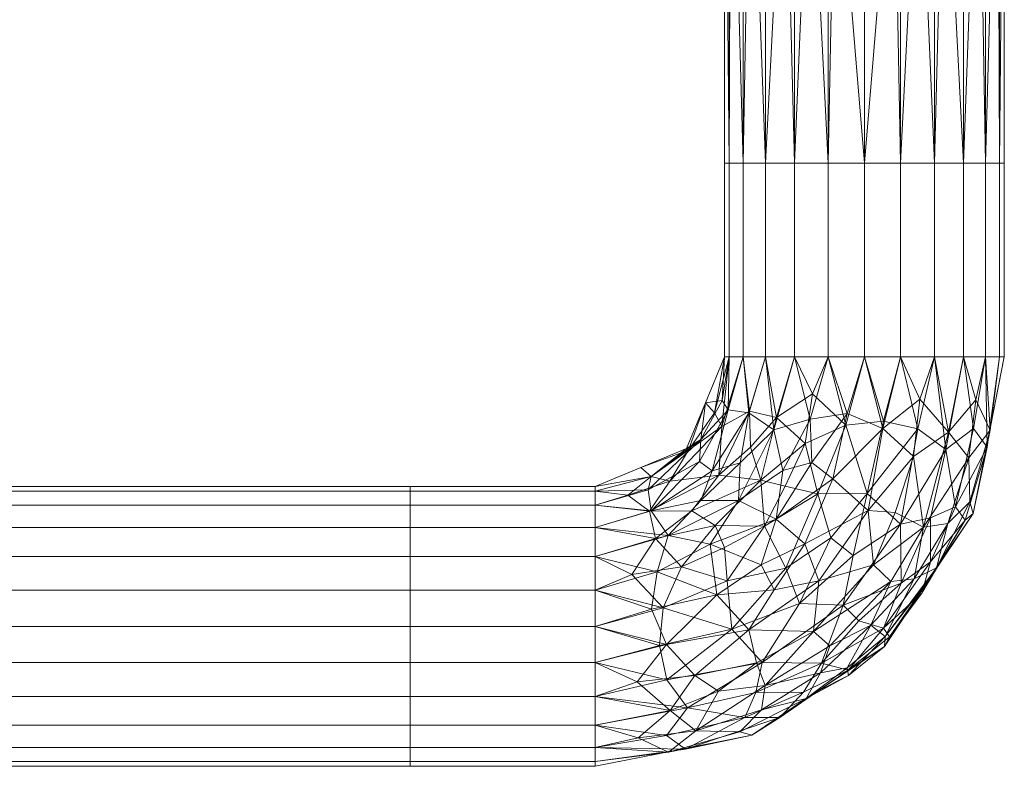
# Model space of a CAD drawing. Header units: millimetres. Extents: x -535 to 36, y -156 to 635.
# Tile 5 of 11: x -107 to 18, y -138 to -44. Entities that reach past the tile are written whole.
import ezdxf

# ---------------------------------------------------------------- set-up
doc = ezdxf.new("R2010")
doc.units = ezdxf.units.MM
doc.layers.add('M-520-M_DRAINAGE_FW', color=2, linetype='Continuous', lineweight=30)

# ---------------------------------------------------------------- blocks, each defined once
blk = doc.blocks.new('FFAS9404-000040BC0 - 90 Degree Angle Safety Grab Bar _ Left Hand-3350-3D View 1')
at = {"layer": 'M-520-M_DRAINAGE_FW', "lineweight": 9}
mesh = blk.add_polyface(dxfattribs=at)
corners = [(17.7, 542, 59.5), (17.1, 542, 64.08), (15.33, 542, 68.35), (12.52, 542, 72.02), (8.85, 542, 74.83), (4.58, 542, 76.6), (0, 542, 77.2), (-4.58, 542, 76.6), (-8.85, 542, 74.83), (-12.52, 542, 72.02), (-15.33, 542, 68.35), (-17.1, 542, 64.08), (-17.7, 542, 59.5), (-17.7, 0, 59.5), (-17.7, -62, 59.5), (-17.1, -62, 64.08), (-15.33, -62, 68.35), (-12.52, -62, 72.02), (-8.85, -62, 74.83), (-4.58, -62, 76.6), (0, -62, 77.2), (4.58, -62, 76.6), (8.85, -62, 74.83), (12.52, -62, 72.02), (15.33, -62, 68.35), (17.1, -62, 64.08), (17.7, -62, 59.5), (17.7, 0, 59.5)]
mesh.append_faces([[corners[k] for k in face] for face in [(13, 11, 12)]], dxfattribs={"vtx0": -1})
mesh.append_faces([[corners[k] for k in face] for face in [(11, 15, 16, 10), (8, 18, 19, 7), (9, 17, 18, 8), (10, 16, 17, 9), (7, 19, 20, 6), (5, 21, 22, 4), (4, 22, 23, 3), (3, 23, 24, 2), (2, 24, 25, 1), (21, 5, 6, 20)]], dxfattribs={"vtx0": -1, "vtx2": -1})
mesh.append_faces([[corners[k] for k in face] for face in [(27, 0, 1)]], dxfattribs={"vtx2": -1})
mesh.append_faces([[corners[k] for k in face] for face in [(13, 14, 15, 11), (25, 26, 27, 1)]], dxfattribs={"vtx2": -1, "vtx3": -1})
mesh = blk.add_polyface(dxfattribs=at)
corners = [(-17.7, 542, 59.5), (-17.1, 542, 54.92), (-15.33, 542, 50.65), (-12.52, 542, 46.98), (-8.85, 542, 44.17), (-4.58, 542, 42.4), (0, 542, 41.8), (4.58, 542, 42.4), (8.85, 542, 44.17), (12.52, 542, 46.98), (15.33, 542, 50.65), (17.1, 542, 54.92), (17.7, 542, 59.5), (17.7, 0, 59.5), (16.9, 5.26, 54.24), (14.42, 10.26, 49.24), (10.07, 14.56, 44.94), (3.72, 17.31, 42.19), (-3.71, 17.31, 42.19), (-10.07, 14.56, 44.94), (-14.42, 10.26, 49.24), (-16.9, 5.26, 54.24), (-17.7, 0, 59.5), (6.89, 15.93, 43.57), (0, 17.31, 42.19), (-6.89, 15.93, 43.57), (17.7, -62, 59.5), (17.1, -62, 54.92), (15.33, -62, 50.65), (12.52, -62, 46.98), (8.85, -62, 44.17), (4.58, -62, 42.4), (0, -62, 41.8), (-4.58, -62, 42.4), (-8.85, -62, 44.17), (-12.52, -62, 46.98), (-15.33, -62, 50.65), (-17.1, -62, 54.92), (-17.7, -62, 59.5), (-17.7, 0, 59.5), (-16.9, -5.26, 54.24), (-14.42, -10.26, 49.24), (-10.07, -14.56, 44.94), (-3.71, -17.31, 42.19), (3.72, -17.31, 42.19), (10.07, -14.56, 44.94), (14.42, -10.26, 49.24), (16.9, -5.26, 54.24), (17.7, 0, 59.5), (6.89, -15.93, 43.57), (-6.89, -15.93, 43.57), (0, -17.31, 42.19)]
mesh.append_faces([[corners[k] for k in face] for face in [(39, 37, 38)]], dxfattribs={"vtx0": -1})
mesh.append_faces([[corners[k] for k in face] for face in [(11, 14, 10), (8, 23, 7), (25, 5, 18), (6, 18, 5), (5, 25, 4), (44, 32, 51), (47, 28, 46), (46, 29, 45), (31, 49, 30), (34, 50, 33), (35, 42, 34), (33, 43, 32), (43, 33, 50), (42, 35, 41), (41, 36, 40), (49, 31, 44)]], dxfattribs={"vtx0": -1, "vtx1": -1})
mesh.append_faces([[corners[k] for k in face] for face in [(17, 6, 7), (7, 23, 17), (16, 8, 9), (6, 17, 24), (8, 16, 23), (2, 20, 21), (3, 19, 20), (1, 21, 22), (19, 3, 4), (21, 1, 2), (45, 29, 30), (34, 42, 50), (27, 47, 48), (47, 27, 28), (46, 28, 29), (40, 36, 37), (32, 43, 51), (37, 39, 40)]], dxfattribs={"vtx0": -1, "vtx2": -1})
mesh.append_faces([[corners[k] for k in face] for face in [(26, 27, 48)]], dxfattribs={"vtx1": -1})
mesh.append_faces([[corners[k] for k in face] for face in [(13, 14, 11), (25, 19, 4), (15, 16, 9), (14, 15, 10), (9, 10, 15), (24, 18, 6), (2, 3, 20), (49, 45, 30), (31, 32, 44), (35, 36, 41)]], dxfattribs={"vtx1": -1, "vtx2": -1})
mesh.append_faces([[corners[k] for k in face] for face in [(11, 12, 13), (22, 0, 1)]], dxfattribs={"vtx2": -1})
mesh = blk.add_polyface(dxfattribs=at)
corners = [(-17.7, -62, 59.5), (-17.1, -62, 54.92), (-15.33, -62, 50.65), (-12.52, -62, 46.98), (-8.85, -62, 44.17), (-4.58, -62, 42.4), (0, -62, 41.8), (4.58, -62, 42.4), (8.85, -62, 44.17), (12.52, -62, 46.98), (15.33, -62, 50.65), (17.1, -62, 54.92), (17.7, -62, 59.5), (17.1, -62, 64.08), (15.33, -62, 68.35), (12.52, -62, 72.02), (8.85, -62, 74.83), (4.58, -62, 76.6), (0, -62, 77.2), (-4.58, -62, 76.6), (-8.85, -62, 74.83), (-12.52, -62, 72.02), (-15.33, -62, 68.35), (-17.1, -62, 64.08)]
mesh.append_faces([[corners[k] for k in face] for face in [(10, 8, 9), (5, 3, 4)]], dxfattribs={"vtx0": -1})
mesh.append_faces([[corners[k] for k in face] for face in [(7, 12, 2, 3), (19, 2, 14, 15)]], dxfattribs={"vtx0": -1, "vtx1": -1, "vtx3": -1})
mesh.append_faces([[corners[k] for k in face] for face in [(7, 11, 12)]], dxfattribs={"vtx0": -1, "vtx2": -1})
mesh.append_faces([[corners[k] for k in face] for face in [(7, 8, 10, 11), (19, 20, 23, 0)]], dxfattribs={"vtx1": -1, "vtx3": -1})
mesh.append_faces([[corners[k] for k in face] for face in [(17, 18, 19)]], dxfattribs={"vtx2": -1})
mesh.append_faces([[corners[k] for k in face] for face in [(5, 6, 7, 3), (0, 1, 2, 19), (12, 13, 14, 2), (15, 16, 17, 19)]], dxfattribs={"vtx2": -1, "vtx3": -1})
mesh.append_faces([[corners[k] for k in face] for face in [(20, 21, 22, 23)]], dxfattribs={"vtx3": -1})
mesh = blk.add_polyface(dxfattribs=at)
corners = [(17.7, -62, 59.5), (17.1, -62, 54.92), (15.33, -62, 50.65), (12.52, -62, 46.98), (8.85, -62, 44.17), (4.58, -62, 42.4), (0, -62, 41.8), (-4.58, -62, 42.4), (-8.85, -62, 44.17), (-12.52, -62, 46.98), (-15.33, -62, 50.65), (-17.1, -62, 54.92), (-17.7, -62, 59.5), (-17.1, -62, 64.08), (-15.33, -62, 68.35), (-12.52, -62, 72.02), (-8.85, -62, 74.83), (-4.58, -62, 76.6), (0, -62, 77.2), (4.58, -62, 76.6), (8.85, -62, 74.83), (12.52, -62, 72.02), (15.33, -62, 68.35), (17.1, -62, 64.08)]
mesh.append_faces([[corners[k] for k in face] for face in [(9, 7, 8), (21, 19, 20)]], dxfattribs={"vtx0": -1})
mesh.append_faces([[corners[k] for k in face] for face in [(10, 0, 7, 9), (0, 10, 14, 23)]], dxfattribs={"vtx0": -1, "vtx1": -1, "vtx2": -1})
mesh.append_faces([[corners[k] for k in face] for face in [(5, 1, 2), (7, 0, 1)]], dxfattribs={"vtx0": -1, "vtx2": -1})
mesh.append_faces([[corners[k] for k in face] for face in [(15, 16, 23, 14)]], dxfattribs={"vtx1": -1, "vtx2": -1})
mesh.append_faces([[corners[k] for k in face] for face in [(18, 19, 23, 16)]], dxfattribs={"vtx1": -1, "vtx2": -1, "vtx3": -1})
mesh.append_faces([[corners[k] for k in face] for face in [(10, 11, 12), (16, 17, 18)]], dxfattribs={"vtx2": -1})
mesh.append_faces([[corners[k] for k in face] for face in [(5, 6, 7, 1), (12, 13, 14, 10), (21, 22, 23, 19)]], dxfattribs={"vtx2": -1, "vtx3": -1})
mesh.append_faces([[corners[k] for k in face] for face in [(2, 3, 4, 5)]], dxfattribs={"vtx3": -1})
mesh = blk.add_polyface(dxfattribs=at)
corners = [(-17.7, -86.5, 59.5), (-17.1, -86.5, 64.08), (-15.33, -86.5, 68.35), (-12.52, -86.5, 72.02), (-8.85, -86.5, 74.83), (-4.58, -86.5, 76.6), (0, -86.5, 77.2), (4.58, -86.5, 76.6), (8.85, -86.5, 74.83), (12.52, -86.5, 72.02), (15.33, -86.5, 68.35), (17.1, -86.5, 64.08), (17.7, -86.5, 59.5), (17.7, -62, 59.5), (17.1, -62, 64.08), (15.33, -62, 68.35), (12.52, -62, 72.02), (8.85, -62, 74.83), (4.58, -62, 76.6), (0, -62, 77.2), (-4.58, -62, 76.6), (-8.85, -62, 74.83), (-12.52, -62, 72.02), (-15.33, -62, 68.35), (-17.1, -62, 64.08), (-17.7, -62, 59.5)]
mesh.append_faces([[corners[k] for k in face] for face in [(11, 14, 15, 10), (9, 16, 17, 8), (10, 15, 16, 9), (8, 17, 18, 7), (19, 6, 7, 18)]], dxfattribs={"vtx0": -1, "vtx2": -1})
mesh.append_faces([[corners[k] for k in face] for face in [(20, 21, 4, 5), (21, 22, 3, 4), (23, 24, 1, 2), (22, 23, 2, 3), (5, 6, 19, 20)]], dxfattribs={"vtx1": -1, "vtx3": -1})
mesh.append_faces([[corners[k] for k in face] for face in [(12, 13, 14, 11)]], dxfattribs={"vtx2": -1})
mesh.append_faces([[corners[k] for k in face] for face in [(24, 25, 0, 1)]], dxfattribs={"vtx3": -1})
mesh = blk.add_polyface(dxfattribs=at)
corners = [(17.7, -86.5, 59.5), (17.1, -86.5, 54.92), (15.33, -86.5, 50.65), (12.52, -86.5, 46.98), (8.85, -86.5, 44.17), (4.58, -86.5, 42.4), (0, -86.5, 41.8), (-4.58, -86.5, 42.4), (-8.85, -86.5, 44.17), (-12.52, -86.5, 46.98), (-15.33, -86.5, 50.65), (-17.1, -86.5, 54.92), (-17.7, -86.5, 59.5), (-17.7, -62, 59.5), (-17.1, -62, 54.92), (-15.33, -62, 50.65), (-12.52, -62, 46.98), (-8.85, -62, 44.17), (-4.58, -62, 42.4), (0, -62, 41.8), (4.58, -62, 42.4), (8.85, -62, 44.17), (12.52, -62, 46.98), (15.33, -62, 50.65), (17.1, -62, 54.92), (17.7, -62, 59.5)]
mesh.append_faces([[corners[k] for k in face] for face in [(11, 14, 15, 10), (9, 16, 17, 8), (10, 15, 16, 9), (8, 17, 18, 7), (19, 6, 7, 18), (5, 20, 21, 4), (20, 5, 6, 19)]], dxfattribs={"vtx0": -1, "vtx2": -1})
mesh.append_faces([[corners[k] for k in face] for face in [(21, 22, 3, 4), (23, 24, 1, 2), (22, 23, 2, 3)]], dxfattribs={"vtx1": -1, "vtx3": -1})
mesh.append_faces([[corners[k] for k in face] for face in [(12, 13, 14, 11)]], dxfattribs={"vtx2": -1})
mesh.append_faces([[corners[k] for k in face] for face in [(24, 25, 0, 1)]], dxfattribs={"vtx3": -1})
mesh = blk.add_polyface(dxfattribs=at)
corners = [(-17.7, -86.5, 59.5), (-22.5, -98.08, 59.5), (-34.08, -102.88, 59.5), (-34.08, -103.48, 64.08), (-34.08, -105.25, 68.35), (-34.08, -108.06, 72.02), (-34.08, -111.73, 74.83), (-34.08, -116, 76.6), (-34.08, -120.58, 77.2), (-34.08, -125.16, 76.6), (-34.08, -129.43, 74.83), (-34.08, -133.09, 72.02), (-34.08, -135.91, 68.35), (-34.08, -137.67, 64.08), (-34.08, -138.28, 59.5), (-14.26, -134.34, 59.5), (2.53, -123.11, 59.5), (13.76, -106.31, 59.5), (17.7, -86.5, 59.5), (17.1, -86.5, 64.08), (15.33, -86.5, 68.35), (12.52, -86.5, 72.02), (8.85, -86.5, 74.83), (4.58, -86.5, 76.6), (0, -86.5, 77.2), (-4.58, -86.5, 76.6), (-8.85, -86.5, 74.83), (-12.52, -86.5, 72.02), (-15.33, -86.5, 68.35), (-17.1, -86.5, 64.08), (-2.68, -117.9, 73.87), (-12.65, -107.92, 76.79), (-18.41, -101.44, 72.1), (-15.13, -132.11, 68.38), (11.53, -105.44, 68.38), (0.34, -103.79, 76.63), (-16.79, -120.92, 76.63), (-7.52, -97.45, 76.37), (-23.13, -113.06, 76.37), (-24.63, -102.23, 67.62), (-22.66, -136.11, 64.98), (-22.38, -130.9, 72.66), (15.53, -97.92, 64.98), (10.32, -98.2, 72.66), (-18.03, -95.29, 67.52), (-11.11, -94.16, 74.19), (-2.35, -95.11, 77.16), (-25.47, -118.23, 77.16), (-26.42, -109.46, 74.19), (-24.17, -136.31, 59.5), (-25, -127.34, 75.41), (-12.95, -125.13, 74.13), (15.73, -96.41, 59.5), (6.76, -95.58, 75.41), (4.55, -107.63, 74.13), (-5.44, -125.23, 70.21), (-5.86, -128.72, 59.5), (-2.04, -126.1, 64.89), (7.25, -116.37, 64.73), (4.64, -115.12, 70.24), (-25.05, -134.4, 69.41), (13.82, -95.53, 69.41), (-14.56, -93.37, 71.08), (-27.2, -106.02, 71.08), (-27, -101.62, 62.82), (-18.96, -93.58, 62.82), (-13.09, -102.08, 75.32), (-5.91, -103.81, 77.17), (-9.96, -113.21, 77.1), (2.41, -94.63, 76.89), (-25.94, -122.98, 76.89), (-10.69, -132.09, 63.84), (-18.89, -107.8, 75.33), (-17.37, -114.81, 77.16), (-8.2, -117.7, 75.98), (-1.41, -111.61, 75.7), (-4.24, -109.4, 76.84), (-21.85, -105.95, 73.29), (-6.57, -91.16, 76.09), (-29.42, -114, 76.09), (-29.95, -103.99, 66.84), (12.76, -107.16, 64.03), (8.15, -114.71, 59.5), (-13.74, -128.93, 71.54), (8.35, -106.84, 71.54), (-7.72, -128.9, 67.37), (3.16, -121.92, 63.16), (2.41, -120.82, 67.03), (-0.72, -119.89, 71.38), (8.35, -112.43, 67.77), (-14.4, -97.89, 73.09), (-28.29, -100.48, 59.5), (-20.1, -92.29, 59.5), (-22.27, -98.3, 62.82), (-10.02, -102.85, 76.48), (-17.71, -110.62, 76.5)]
mesh.append_faces([[corners[k] for k in face] for face in [(13, 40, 12), (9, 70, 8), (4, 80, 3), (5, 63, 4), (7, 79, 6), (20, 42, 19), (10, 50, 9), (15, 40, 49), (17, 81, 82), (82, 86, 16)]], dxfattribs={"vtx0": -1, "vtx1": -1})
mesh.append_faces([[corners[k] for k in face] for face in [(11, 60, 41), (33, 60, 40), (42, 81, 17), (84, 43, 54), (41, 50, 10), (47, 38, 79), (25, 78, 46), (48, 6, 79), (87, 55, 57), (76, 74, 75), (63, 5, 48), (38, 47, 73), (67, 31, 68), (55, 30, 51), (50, 51, 36), (34, 61, 43), (20, 61, 42), (81, 42, 34), (52, 19, 42), (43, 53, 54), (72, 48, 38), (45, 66, 37), (37, 67, 46), (44, 93, 39), (71, 40, 15), (93, 91, 64), (45, 37, 78), (13, 49, 40), (27, 62, 45), (90, 45, 62), (83, 51, 41), (53, 43, 22), (32, 44, 39), (37, 66, 94), (37, 94, 67), (69, 46, 35), (70, 47, 8), (36, 68, 73), (72, 31, 66), (63, 32, 39), (51, 50, 41), (70, 50, 36), (83, 41, 33), (51, 30, 74), (69, 53, 23), (35, 75, 54), (35, 54, 53), (54, 30, 59), (57, 85, 71), (57, 86, 87), (86, 57, 16), (85, 57, 55), (82, 81, 58), (84, 34, 43), (88, 59, 30), (59, 87, 89), (40, 60, 12), (41, 60, 33), (43, 61, 21), (42, 61, 34), (28, 44, 62), (32, 62, 44), (63, 48, 77), (80, 63, 39), (80, 64, 3), (93, 44, 65), (44, 29, 65), (90, 66, 45), (72, 77, 48), (31, 95, 73), (35, 46, 67), (74, 68, 36), (67, 68, 76), (46, 69, 24), (53, 69, 35), (50, 70, 9), (47, 70, 36), (57, 71, 56), (40, 71, 33), (95, 72, 38), (77, 66, 32), (36, 73, 47), (31, 73, 68), (51, 74, 36), (75, 74, 30), (54, 75, 30), (76, 75, 35), (67, 76, 35), (74, 76, 68), (66, 77, 72), (63, 77, 32), (45, 78, 26), (46, 78, 37), (47, 79, 7), (48, 79, 38), (63, 80, 4), (64, 80, 39), (89, 81, 34), (86, 82, 58), (85, 83, 33), (55, 51, 83), (54, 59, 84), (89, 84, 59), (83, 85, 55), (71, 85, 33), (87, 86, 58), (89, 87, 58), (87, 59, 88), (30, 55, 88), (87, 88, 55), (81, 89, 58), (84, 89, 34), (62, 32, 90), (66, 90, 32), (39, 93, 64), (92, 93, 65), (66, 31, 94), (67, 94, 31), (73, 95, 38), (31, 72, 95)]], dxfattribs={"vtx0": -1, "vtx1": -1, "vtx2": -1})
mesh.append_faces([[corners[k] for k in face] for face in [(60, 11, 12), (41, 10, 11), (71, 15, 56), (44, 28, 29), (43, 21, 22), (65, 29, 0), (53, 22, 23), (61, 20, 21), (42, 17, 52), (65, 0, 92), (46, 24, 25), (57, 56, 16), (93, 1, 91), (93, 92, 1)]], dxfattribs={"vtx0": -1, "vtx2": -1})
mesh.append_faces([[corners[k] for k in face] for face in [(18, 19, 52)]], dxfattribs={"vtx1": -1})
mesh.append_faces([[corners[k] for k in face] for face in [(5, 6, 48), (2, 3, 64), (23, 24, 69), (7, 8, 47), (25, 26, 78), (26, 27, 45), (27, 28, 62), (91, 2, 64)]], dxfattribs={"vtx1": -1, "vtx2": -1})
mesh.append_faces([[corners[k] for k in face] for face in [(13, 14, 49)]], dxfattribs={"vtx2": -1})
mesh = blk.add_polyface(dxfattribs=at)
corners = [(17.7, -86.5, 59.5), (13.76, -106.31, 59.5), (2.53, -123.11, 59.5), (-14.26, -134.34, 59.5), (-34.08, -138.28, 59.5), (-34.08, -137.67, 54.92), (-34.08, -135.91, 50.65), (-34.08, -133.09, 46.98), (-34.08, -129.43, 44.17), (-34.08, -125.16, 42.4), (-34.08, -120.58, 41.8), (-34.08, -116, 42.4), (-34.08, -111.73, 44.17), (-34.08, -108.06, 46.98), (-34.08, -105.25, 50.65), (-34.08, -103.48, 54.92), (-34.08, -102.88, 59.5), (-22.5, -98.08, 59.5), (-17.7, -86.5, 59.5), (-17.1, -86.5, 54.92), (-15.33, -86.5, 50.65), (-12.52, -86.5, 46.98), (-8.85, -86.5, 44.17), (-4.58, -86.5, 42.4), (0, -86.5, 41.8), (4.58, -86.5, 42.4), (8.85, -86.5, 44.17), (12.52, -86.5, 46.98), (15.33, -86.5, 50.65), (17.1, -86.5, 54.92), (-5.76, -114.81, 42.84), (-15.92, -104.65, 43.92), (7.47, -108.03, 47.19), (-12.55, -128.05, 47.19), (-20.86, -99.72, 50.75), (-18.67, -116.57, 41.8), (-4, -101.9, 41.8), (6.22, -99.09, 43.78), (13.22, -99.26, 49.96), (-21.48, -126.8, 43.78), (-21.32, -133.8, 49.96), (-24.85, -109.09, 44.68), (-11.48, -95.73, 44.68), (9.11, -113.19, 53.6), (-7.39, -129.69, 53.6), (-25.45, -136.56, 59.5), (15.98, -95.12, 59.5), (10.64, -96, 46.16), (2.31, -95.53, 42.13), (0.46, -105.94, 42.69), (-24.58, -131.22, 46.16), (-25.05, -122.88, 42.13), (-14.64, -121.03, 42.69), (-24.8, -136.47, 53.77), (15.89, -95.78, 53.77), (-27, -105.97, 47.89), (-26.23, -113.7, 42.77), (-6.88, -94.35, 42.77), (-14.61, -93.58, 47.89), (1.14, -112.8, 44.81), (0.8, -120.41, 49.45), (-6.43, -121.23, 45.11), (-27, -101.62, 56.18), (-20.69, -96.93, 54.97), (-27.36, -103.31, 51.88), (-17.24, -93.19, 51.84), (-26.93, -118.4, 41.85), (-2.18, -93.65, 41.85), (-15.76, -133.9, 53.75), (13.32, -104.82, 53.75), (-13.03, -131.14, 50.55), (-5.58, -126.46, 50.1), (10.56, -107.55, 50.55), (6.3, -114.58, 50.28), (3.36, -114.89, 47.38), (-20.72, -104.65, 46.08), (-15.74, -99.89, 45.93), (-19.51, -110.18, 42.95), (-11.16, -107.03, 42.11), (-10.33, -100.87, 42.97), (-7.56, -110.12, 41.86), (-4.37, -123.05, 47.51), (-19.25, -100.9, 47.94), (-11.44, -115.96, 42.07), (-13.07, -112.81, 41.8), (7.01, -91.84, 43.4), (14.11, -91.93, 49.24), (-28.74, -127.59, 43.4), (-28.65, -134.69, 49.24), (8.15, -114.71, 59.5), (-5.86, -128.72, 59.5), (3.89, -106.19, 44.08), (2.63, -121.88, 54.25), (-13.66, -125.2, 44.68), (-18.48, -128.76, 45.61), (-28.29, -100.48, 59.5), (-20.1, -92.29, 59.5), (-6.67, -99.83, 42.17), (-2.01, -126.78, 56.3), (-2.19, -125.81, 53.21), (-18.02, -92.01, 54.95)]
mesh.append_faces([[corners[k] for k in face] for face in [(11, 66, 10), (7, 88, 6), (12, 56, 11), (16, 62, 15), (25, 48, 24), (24, 67, 23), (1, 54, 46), (18, 100, 96)]], dxfattribs={"vtx0": -1, "vtx1": -1})
mesh.append_faces([[corners[k] for k in face] for face in [(21, 42, 58), (93, 52, 61), (41, 13, 55), (47, 37, 85), (41, 55, 75), (38, 69, 72), (77, 31, 78), (38, 86, 54), (68, 44, 3), (60, 71, 81), (68, 53, 40), (59, 49, 91), (8, 87, 50), (40, 50, 94), (54, 69, 38), (92, 98, 99), (67, 97, 57), (68, 70, 44), (30, 49, 59), (64, 15, 62), (22, 57, 42), (65, 34, 63), (48, 25, 85), (87, 51, 39), (56, 12, 41), (74, 32, 73), (36, 48, 49), (42, 57, 79), (86, 47, 27), (39, 51, 52), (72, 69, 43), (41, 77, 56), (32, 37, 47), (83, 84, 80), (76, 42, 31), (34, 64, 63), (43, 69, 1), (88, 53, 6), (32, 47, 38), (49, 48, 37), (67, 48, 36), (91, 32, 59), (49, 30, 80), (39, 93, 94), (88, 50, 40), (66, 51, 10), (80, 30, 83), (35, 52, 51), (52, 30, 61), (70, 68, 40), (45, 5, 53), (29, 46, 54), (64, 55, 14), (41, 75, 31), (77, 41, 31), (66, 56, 35), (67, 57, 23), (78, 79, 97), (76, 31, 75), (58, 82, 65), (72, 73, 32), (61, 30, 59), (60, 73, 92), (71, 44, 70), (61, 59, 74), (61, 33, 93), (63, 62, 17), (62, 63, 64), (100, 65, 63), (55, 64, 34), (58, 65, 20), (56, 66, 11), (51, 66, 35), (48, 67, 24), (67, 36, 97), (98, 90, 44), (3, 53, 68), (54, 1, 69), (40, 33, 70), (61, 81, 33), (33, 71, 70), (99, 60, 92), (73, 72, 43), (32, 38, 72), (92, 73, 43), (73, 60, 74), (74, 60, 81), (59, 32, 74), (34, 82, 55), (82, 58, 76), (82, 76, 75), (58, 42, 76), (79, 31, 42), (35, 56, 77), (80, 78, 36), (77, 78, 84), (97, 79, 57), (31, 79, 78), (49, 80, 36), (30, 52, 83), (33, 81, 71), (74, 81, 61), (55, 82, 75), (82, 34, 65), (52, 35, 83), (84, 83, 35), (77, 84, 35), (78, 80, 84), (47, 85, 26), (48, 85, 37), (54, 86, 28), (47, 86, 38), (51, 87, 9), (50, 87, 39), (50, 88, 7), (53, 88, 40), (49, 37, 91), (32, 91, 37), (89, 92, 43), (94, 93, 33), (52, 93, 39), (40, 94, 33), (39, 94, 50), (100, 19, 65), (78, 97, 36), (99, 98, 44), (2, 98, 92), (44, 71, 99), (60, 99, 71), (63, 96, 100)]], dxfattribs={"vtx0": -1, "vtx1": -1, "vtx2": -1})
mesh.append_faces([[corners[k] for k in face] for face in [(41, 12, 13), (53, 5, 6), (50, 7, 8), (51, 9, 10), (87, 8, 9), (58, 20, 21), (86, 27, 28), (85, 25, 26), (43, 1, 89), (92, 89, 2), (63, 17, 96)]], dxfattribs={"vtx0": -1, "vtx2": -1})
mesh.append_faces([[corners[k] for k in face] for face in [(62, 16, 95, 17)]], dxfattribs={"vtx0": -1, "vtx3": -1})
mesh.append_faces([[corners[k] for k in face] for face in [(3, 45, 53), (26, 27, 47), (21, 22, 42), (22, 23, 57), (28, 29, 54), (13, 14, 55), (18, 19, 100), (14, 15, 64), (19, 20, 65), (90, 3, 44), (2, 90, 98)]], dxfattribs={"vtx1": -1, "vtx2": -1})
mesh.append_faces([[corners[k] for k in face] for face in [(45, 4, 5), (29, 0, 46)]], dxfattribs={"vtx2": -1})
mesh = blk.add_polyface(dxfattribs=at)
corners = [(-57.5, -138.28, 59.5), (-57.5, -137.67, 64.08), (-57.5, -135.91, 68.35), (-57.5, -133.09, 72.02), (-57.5, -129.43, 74.83), (-57.5, -125.16, 76.6), (-57.5, -120.58, 77.2), (-57.5, -116, 76.6), (-57.5, -111.73, 74.83), (-57.5, -108.06, 72.02), (-57.5, -105.25, 68.35), (-57.5, -103.48, 64.08), (-57.5, -102.88, 59.5), (-441.5, -102.88, 59.5), (-441.5, -103.48, 64.08), (-441.5, -105.25, 68.35), (-441.5, -108.06, 72.02), (-441.5, -111.73, 74.83), (-441.5, -116, 76.6), (-441.5, -120.58, 77.2), (-441.5, -125.16, 76.6), (-441.5, -129.43, 74.83), (-441.5, -133.09, 72.02), (-441.5, -135.91, 68.35), (-441.5, -137.67, 64.08), (-441.5, -138.28, 59.5)]
mesh.append_faces([[corners[k] for k in face] for face in [(1, 24, 25, 0)]], dxfattribs={"vtx0": -1})
mesh.append_faces([[corners[k] for k in face] for face in [(11, 14, 15, 10), (10, 15, 16, 9), (8, 17, 18, 7), (9, 16, 17, 8), (7, 18, 19, 6), (5, 20, 21, 4), (4, 21, 22, 3), (2, 23, 24, 1), (3, 22, 23, 2), (20, 5, 6, 19)]], dxfattribs={"vtx0": -1, "vtx2": -1})
mesh.append_faces([[corners[k] for k in face] for face in [(12, 13, 14, 11)]], dxfattribs={"vtx2": -1})
mesh = blk.add_polyface(dxfattribs=at)
corners = [(-57.5, -102.88, 59.5), (-57.5, -103.48, 54.92), (-57.5, -105.25, 50.65), (-57.5, -108.06, 46.98), (-57.5, -111.73, 44.17), (-57.5, -116, 42.4), (-57.5, -120.58, 41.8), (-57.5, -125.16, 42.4), (-57.5, -129.43, 44.17), (-57.5, -133.09, 46.98), (-57.5, -135.91, 50.65), (-57.5, -137.67, 54.92), (-57.5, -138.28, 59.5), (-441.5, -138.28, 59.5), (-441.5, -137.67, 54.92), (-441.5, -135.91, 50.65), (-441.5, -133.09, 46.98), (-441.5, -129.43, 44.17), (-441.5, -125.16, 42.4), (-441.5, -120.58, 41.8), (-441.5, -116, 42.4), (-441.5, -111.73, 44.17), (-441.5, -108.06, 46.98), (-441.5, -105.25, 50.65), (-441.5, -103.48, 54.92), (-441.5, -102.88, 59.5)]
mesh.append_faces([[corners[k] for k in face] for face in [(1, 24, 25, 0)]], dxfattribs={"vtx0": -1})
mesh.append_faces([[corners[k] for k in face] for face in [(11, 14, 15, 10), (10, 15, 16, 9), (8, 17, 18, 7), (9, 16, 17, 8), (7, 18, 19, 6), (5, 20, 21, 4), (4, 21, 22, 3), (2, 23, 24, 1), (3, 22, 23, 2), (20, 5, 6, 19)]], dxfattribs={"vtx0": -1, "vtx2": -1})
mesh.append_faces([[corners[k] for k in face] for face in [(11, 12, 13, 14)]], dxfattribs={"vtx3": -1})
mesh = blk.add_polyface(dxfattribs=at)
corners = [(-57.5, -102.88, 59.5), (-57.5, -103.48, 64.08), (-57.5, -105.25, 68.35), (-57.5, -108.06, 72.02), (-57.5, -111.73, 74.83), (-57.5, -116, 76.6), (-57.5, -120.58, 77.2), (-57.5, -125.16, 76.6), (-57.5, -129.43, 74.83), (-57.5, -133.09, 72.02), (-57.5, -135.91, 68.35), (-57.5, -137.67, 64.08), (-57.5, -138.28, 59.5), (-57.5, -137.67, 54.92), (-57.5, -135.91, 50.65), (-57.5, -133.09, 46.98), (-57.5, -129.43, 44.17), (-57.5, -125.16, 42.4), (-57.5, -120.58, 41.8), (-57.5, -116, 42.4), (-57.5, -111.73, 44.17), (-57.5, -108.06, 46.98), (-57.5, -105.25, 50.65), (-57.5, -103.48, 54.92)]
mesh.append_faces([[corners[k] for k in face] for face in [(10, 8, 9), (14, 12, 13)]], dxfattribs={"vtx0": -1})
mesh.append_faces([[corners[k] for k in face] for face in [(11, 0, 8, 10)]], dxfattribs={"vtx0": -1, "vtx1": -1, "vtx2": -1})
mesh.append_faces([[corners[k] for k in face] for face in [(3, 6, 7), (0, 18, 19)]], dxfattribs={"vtx0": -1, "vtx2": -1})
mesh.append_faces([[corners[k] for k in face] for face in [(3, 7, 8, 0), (0, 11, 12, 14)]], dxfattribs={"vtx0": -1, "vtx2": -1, "vtx3": -1})
mesh.append_faces([[corners[k] for k in face] for face in [(0, 16, 17, 18)]], dxfattribs={"vtx0": -1, "vtx3": -1})
mesh.append_faces([[corners[k] for k in face] for face in [(4, 5, 6, 3)]], dxfattribs={"vtx2": -1})
mesh.append_faces([[corners[k] for k in face] for face in [(14, 15, 16, 0), (19, 20, 21, 0)]], dxfattribs={"vtx2": -1, "vtx3": -1})
mesh.append_faces([[corners[k] for k in face] for face in [(0, 1, 2, 3), (21, 22, 23, 0)]], dxfattribs={"vtx3": -1})
mesh = blk.add_polyface(dxfattribs=at)
corners = [(-57.5, -138.28, 59.5), (-57.5, -137.67, 64.08), (-57.5, -135.91, 68.35), (-57.5, -133.09, 72.02), (-57.5, -129.43, 74.83), (-57.5, -125.16, 76.6), (-57.5, -120.58, 77.2), (-57.5, -116, 76.6), (-57.5, -111.73, 74.83), (-57.5, -108.06, 72.02), (-57.5, -105.25, 68.35), (-57.5, -103.48, 64.08), (-57.5, -102.88, 59.5), (-57.5, -103.48, 54.92), (-57.5, -105.25, 50.65), (-57.5, -108.06, 46.98), (-57.5, -111.73, 44.17), (-57.5, -116, 42.4), (-57.5, -120.58, 41.8), (-57.5, -125.16, 42.4), (-57.5, -129.43, 44.17), (-57.5, -133.09, 46.98), (-57.5, -135.91, 50.65), (-57.5, -137.67, 54.92)]
mesh.append_faces([[corners[k] for k in face] for face in [(10, 7, 8, 9)]], dxfattribs={"vtx0": -1})
mesh.append_faces([[corners[k] for k in face] for face in [(14, 21, 6, 10)]], dxfattribs={"vtx0": -1, "vtx1": -1, "vtx2": -1, "vtx3": -1})
mesh.append_faces([[corners[k] for k in face] for face in [(10, 6, 7)]], dxfattribs={"vtx0": -1, "vtx2": -1})
mesh.append_faces([[corners[k] for k in face] for face in [(14, 16, 17, 21), (1, 5, 6, 21)]], dxfattribs={"vtx0": -1, "vtx2": -1, "vtx3": -1})
mesh.append_faces([[corners[k] for k in face] for face in [(18, 19, 17), (15, 16, 14), (0, 1, 23), (4, 5, 3)]], dxfattribs={"vtx1": -1})
mesh.append_faces([[corners[k] for k in face] for face in [(10, 11, 14), (2, 3, 5, 1)]], dxfattribs={"vtx1": -1, "vtx2": -1})
mesh.append_faces([[corners[k] for k in face] for face in [(12, 13, 14, 11)]], dxfattribs={"vtx2": -1})
mesh.append_faces([[corners[k] for k in face] for face in [(19, 20, 21, 17), (21, 22, 23, 1)]], dxfattribs={"vtx2": -1, "vtx3": -1})
mesh = blk.add_polyface(dxfattribs=at)
corners = [(-57.5, -102.88, 59.5), (-57.5, -103.48, 64.08), (-57.5, -105.25, 68.35), (-57.5, -108.06, 72.02), (-57.5, -111.73, 74.83), (-57.5, -116, 76.6), (-57.5, -120.58, 77.2), (-57.5, -125.16, 76.6), (-57.5, -129.43, 74.83), (-57.5, -133.09, 72.02), (-57.5, -135.91, 68.35), (-57.5, -137.67, 64.08), (-57.5, -138.28, 59.5), (-34.08, -138.28, 59.5), (-34.08, -137.67, 64.08), (-34.08, -135.91, 68.35), (-34.08, -133.09, 72.02), (-34.08, -129.43, 74.83), (-34.08, -125.16, 76.6), (-34.08, -120.58, 77.2), (-34.08, -116, 76.6), (-34.08, -111.73, 74.83), (-34.08, -108.06, 72.02), (-34.08, -105.25, 68.35), (-34.08, -103.48, 64.08), (-34.08, -102.88, 59.5)]
mesh.append_faces([[corners[k] for k in face] for face in [(11, 14, 15, 10), (9, 16, 17, 8), (10, 15, 16, 9), (8, 17, 18, 7), (19, 6, 7, 18), (20, 5, 6, 19)]], dxfattribs={"vtx0": -1, "vtx2": -1})
mesh.append_faces([[corners[k] for k in face] for face in [(21, 22, 3, 4), (20, 21, 4, 5), (23, 24, 1, 2), (22, 23, 2, 3)]], dxfattribs={"vtx1": -1, "vtx3": -1})
mesh.append_faces([[corners[k] for k in face] for face in [(12, 13, 14, 11)]], dxfattribs={"vtx2": -1})
mesh.append_faces([[corners[k] for k in face] for face in [(24, 25, 0, 1)]], dxfattribs={"vtx3": -1})
mesh = blk.add_polyface(dxfattribs=at)
corners = [(-57.5, -138.28, 59.5), (-57.5, -137.67, 54.92), (-57.5, -135.91, 50.65), (-57.5, -133.09, 46.98), (-57.5, -129.43, 44.17), (-57.5, -125.16, 42.4), (-57.5, -120.58, 41.8), (-57.5, -116, 42.4), (-57.5, -111.73, 44.17), (-57.5, -108.06, 46.98), (-57.5, -105.25, 50.65), (-57.5, -103.48, 54.92), (-57.5, -102.88, 59.5), (-34.08, -102.88, 59.5), (-34.08, -103.48, 54.92), (-34.08, -105.25, 50.65), (-34.08, -108.06, 46.98), (-34.08, -111.73, 44.17), (-34.08, -116, 42.4), (-34.08, -120.58, 41.8), (-34.08, -125.16, 42.4), (-34.08, -129.43, 44.17), (-34.08, -133.09, 46.98), (-34.08, -135.91, 50.65), (-34.08, -137.67, 54.92), (-34.08, -138.28, 59.5)]
mesh.append_faces([[corners[k] for k in face] for face in [(11, 14, 15, 10), (9, 16, 17, 8), (10, 15, 16, 9), (8, 17, 18, 7), (19, 6, 7, 18), (5, 20, 21, 4), (20, 5, 6, 19)]], dxfattribs={"vtx0": -1, "vtx2": -1})
mesh.append_faces([[corners[k] for k in face] for face in [(21, 22, 3, 4), (23, 24, 1, 2), (22, 23, 2, 3)]], dxfattribs={"vtx1": -1, "vtx3": -1})
mesh.append_faces([[corners[k] for k in face] for face in [(12, 13, 14, 11)]], dxfattribs={"vtx2": -1})
mesh.append_faces([[corners[k] for k in face] for face in [(24, 25, 0, 1)]], dxfattribs={"vtx3": -1})

msp = doc.modelspace()

# ---------------------------------------------------------------- block references
at = {"layer": 'M-520-M_DRAINAGE_FW', "lineweight": 9}
msp.add_blockref('FFAS9404-000040BC0 - 90 Degree Angle Safety Grab Bar _ Left Hand-3350-3D View 1', (0, 0), dxfattribs=at)

doc.saveas('drawing.dxf')
